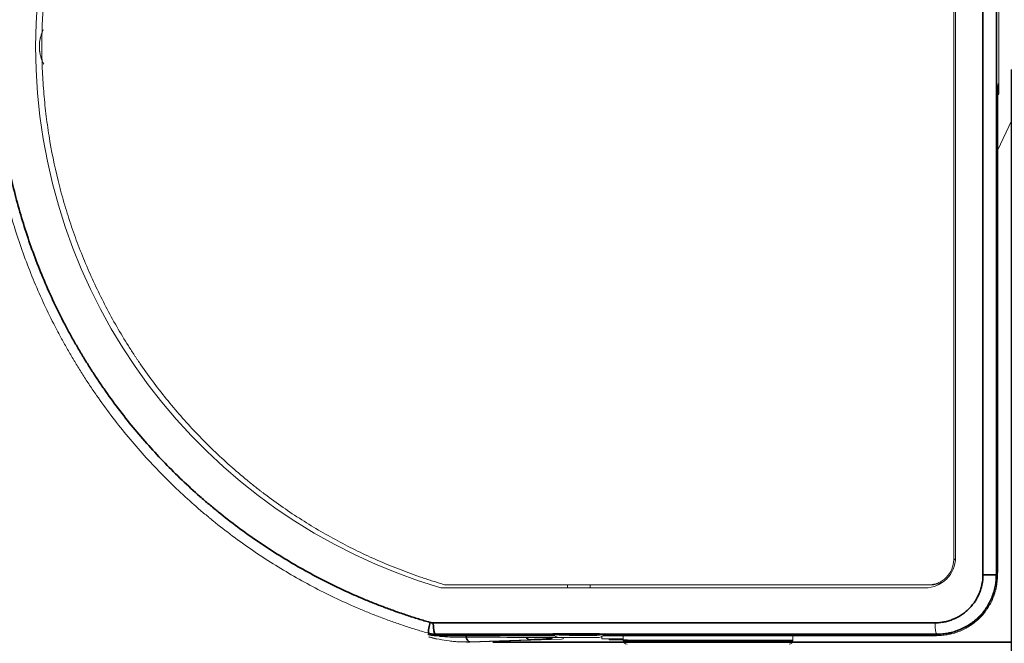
# Model space of a CAD drawing. Header units: millimetres. Extents: x 4 to 1188, y 1 to 840.
# Tile 8 of 123: x 384 to 427, y 116 to 143. Entities that reach past the tile are written whole.
import ezdxf

# ---------------------------------------------------------------- set-up
doc = ezdxf.new("R2010")
doc.units = ezdxf.units.MM
doc.layers.add('1', color=7, linetype='Continuous', true_color=0xffffff)
doc.styles.add('Arial Unicode MS', font='Arial Unicode MS')
doc.dimstyles.get("Standard").update_dxf_attribs({"dimtxt": 0.18, "dimasz": 0.18, "dimexe": 0.18, "dimexo": 0.0625, "dimgap": 0.09, "dimtad": 0, "dimtih": 1, "dimtoh": 1, "dimdec": 4, "dimzin": 0, "dimdsep": 46, "dimtxsty": 'Standard', "dimcen": 0.09, "dimadec": 0, "dimazin": 0, "dimtfac": 1, "dimtdec": 4, "dimtofl": 0, "dimtmove": 0, "dimatfit": 3, "dimfxl": 0, "dimtolj": 1, "dimtzin": 0, "dimarcsym": 0})

# ---------------------------------------------------------------- blocks, each defined once
blk = doc.blocks.new('_U3')
at = {"layer": '1', "color": 18, "lineweight": 35}
for p, q in [((427.405, 140.633), (427.405, 86.054)), ((236.021, 134.633), (236.021, 86.054)), ((236.021, 88.054), (427.405, 88.054))]:
    blk.add_line(p, q, dxfattribs=at)
at = {"layer": '1', "color": 18, "lineweight": 70}
for points in [[(236.021, 88.054), (239.521, 88.83), (239.521, 87.279)], [(427.405, 88.054), (423.905, 87.279), (423.905, 88.83)]]:
    blk.add_solid(points, dxfattribs=at)
at = {"layer": '1', "color": 18, "linetype": 'Continuous', "lineweight": 13, "insert": (323.138, 90.614), "char_height": 5, "attachment_point": 7, "line_spacing_factor": 1.047437, "style": 'Arial Unicode MS'}
blk.add_mtext('\\fArial Unicode MS|b0|i0;\\W1.0000;{\\H1.21x;(}574{\\H1.21x;)}', dxfattribs=at)
blk = doc.blocks.new('_U11')
at = {"layer": '1', "color": 18, "lineweight": 35}
for p, q in [((404.702, 167.553), (448.983, 167.553)), ((446.983, 167.553), (446.983, 115.587)), ((404.702, 115.587), (448.983, 115.587))]:
    blk.add_line(p, q, dxfattribs=at)
at = {"layer": '1', "color": 18, "lineweight": 70}
for points in [[(446.983, 167.553), (447.759, 164.053), (446.207, 164.053)], [(446.983, 115.587), (446.207, 119.087), (447.759, 119.087)]]:
    blk.add_solid(points, dxfattribs=at)
at = {"layer": '1', "color": 18, "linetype": 'Continuous', "lineweight": 13, "insert": (444.913, 132.955), "char_height": 5, "attachment_point": 7, "rotation": 90, "line_spacing_factor": 1.047437, "style": 'Arial Unicode MS'}
blk.add_mtext('\\fArial Unicode MS|b0|i0;\\W1.0000;{\\H1.21x;(}156{\\H1.21x;)}', dxfattribs=at)

msp = doc.modelspace()

# ---------------------------------------------------------------- linework, layer by layer
at = {"layer": '1', "color": 154, "linetype": 'Continuous', "lineweight": 35}
for p, q in [((426.1502, 118.5326), (426.1502, 164.7326)), ((426.7368, 164.692), (426.7368, 118.5326)), ((426.7777, 139.5698), (426.842, 139.5698)), ((424.8695, 119.1993), (424.9505, 119.1993)), ((426.7368, 118.5326), (426.7922, 118.5326)), ((402.0999, 116.4361), (424.0537, 116.4361)), ((424.1378, 115.9363), (402.1844, 115.9363)), ((407.3043, 115.779), (407.3043, 115.7701)), ((417.832, 115.6659), (410.4153, 115.6659))]:
    msp.add_line(p, q, dxfattribs=at)
at = {"layer": '1', "color": 154, "linetype": 'Continuous', "lineweight": 13}
for p, q in [((424.8695, 164.0659), (424.8695, 119.1993)), ((424.9543, 119.2993), (424.9543, 163.9659)), ((426.8452, 139.6078), (426.8452, 143.6574)), ((426.778, 139.5411), (426.8434, 139.5411)), ((426.8046, 118.6326), (426.8046, 139.5418)), ((426.7922, 138.9659), (426.7922, 118.5326)), ((426.8046, 137.1127), (427.4046, 138.3826)), ((423.7659, 118.0993), (402.6473, 118.0993)), ((407.9713, 117.9659), (407.9713, 118.0993)), ((408.9713, 117.9659), (408.9713, 118.0993)), ((423.7659, 118.0993), (423.8817, 118.0993)), ((402.4357, 117.9659), (423.6209, 117.9659)), ((407.4155, 115.8783), (402.176, 115.8783)), ((424.1375, 115.8783), (409.5273, 115.8783)), ((424.1378, 115.9363), (424.1375, 115.8783)), ((424.1375, 115.8784), (424.1375, 115.8783)), ((424.1378, 115.9363), (424.1378, 115.9364)), ((424.1378, 115.9364), (424.1378, 115.9364)), ((402.1777, 115.8727), (407.4226, 115.8727)), ((406.301, 115.6945), (403.7015, 115.6032)), ((407.7067, 115.7271), (403.7017, 115.5873)), ((407.7909, 115.7335), (407.7909, 115.7863)), ((409.4713, 115.8393), (409.4713, 115.7326)), ((410.4154, 115.7326), (409.4713, 115.7326)), ((409.52, 115.8727), (424.0216, 115.8727)), ((409.9159, 115.6903), (409.9159, 115.6903)), ((410.4153, 115.8727), (410.4153, 115.6659)), ((417.832, 115.6659), (417.832, 115.8727))]:
    msp.add_line(p, q, dxfattribs=at)
for centre, radius, start, end in [((409.3597, 141.6326), 24.6559, 106.30845, 253.69158), ((423.6209, 119.2993), 1.3333, 270, 0), ((410.582, 115.6659), 0.1667, 180, 270), ((417.6653, 115.6659), 0.1667, 270, 0)]:
    msp.add_arc(centre, radius, start, end, dxfattribs=at)
for centre, major_axis, ratio, start_param, end_param in [((426.8434, 139.6078), (0, -0.0667), 0.0264677, 5.3179874, 7.8539816), ((402.6473, 118.4326), (0, -0.3333), 0.9848078, 5.9926555, 6.2831853), ((424.1406, 116.4362), (0, -0.5), 0.1736477, 4.7124243, 6.2512852), ((424.1406, 116.4361), (0, -0.5), 0.1736482, 4.7123536, 6.2512834), ((408.4713, 115.9094), (1, -0.0046), 0.0261856, 0.0001973, 4.8870429), ((408.4713, 115.9094), (1, -0.0046), 0.0261856, 4.8870429, 5.8499587), ((407.6242, 115.731), (0.1667, 0.0025), 0.0349168, 5.2295155, 6.2826598)]:
    msp.add_ellipse(centre, major_axis=major_axis, ratio=ratio, start_param=start_param, end_param=end_param, dxfattribs=at)
at = {"layer": '1', "color": 154, "linetype": 'Continuous', "lineweight": 35}
for centre, major_axis, ratio, start_param, end_param in [((426.237, 118.5326), (0.5, 0), 0.0000027, 4.5378561, 6.2570054), ((402.049, 116.4555), (-0.1378, -0.4806), 0.1671107, 4.7602791, 6.2566319), ((402.1867, 116.4361), (0, -0.5), 0.1736482, 4.712389, 6.2566014), ((406.296, 116.0276), (-0.0117, 0.3331), 0.4981186, 2.3216377, 3.1013337), ((405.3043, 115.74), (2, 0.0301), 0.0349168, 5.2335572, 6.2826598), ((407.2993, 116.1032), (-0.3333, 0), 0.9993907, 1.1988792, 1.585819)]:
    msp.add_ellipse(centre, major_axis=major_axis, ratio=ratio, start_param=start_param, end_param=end_param, dxfattribs=at)
at = {"layer": '1', "color": 154, "linetype": 'Continuous', "lineweight": 13}
for points, degree, knots in [([(401.9091, 115.9756), (401.7364, 116.0252), (401.5642, 116.0764), (401.2209, 116.1825), (401.0498, 116.2372), (400.7088, 116.3502), (400.5387, 116.4084), (400.1998, 116.5283), (399.8626, 116.6514), (399.529, 116.7809), (399.1971, 116.9136), (399.032, 116.9816), (398.5394, 117.1903), (397.5644, 117.6266), (396.3057, 118.2839), (395.3922, 118.8328), (394.7899, 119.2111), (394.4922, 119.4064), (393.609, 120.0109), (393.0338, 120.4388), (392.4379, 120.9214), (392.4029, 120.9498), (392.333, 121.007), (392.2286, 121.0929), (391.9866, 121.295), (391.5098, 121.7058), (391.1135, 122.0689), (390.5958, 122.5626), (390.3423, 122.8143), (389.846, 123.3272), (389.1175, 124.1108), (388.437, 124.9375), (387.7887, 125.7932), (387.5781, 126.0832), (387.2701, 126.5255), (387.1688, 126.6742), (386.969, 126.9739), (386.7719, 127.2762), (386.5803, 127.5833), (386.4623, 127.7768), (386.4388, 127.8156), (386.392, 127.8933), (386.3221, 128.0099), (386.1613, 128.2829), (386.0273, 128.5185), (385.8521, 128.834), (385.7663, 128.9924), (385.3455, 129.7881), (385.0361, 130.4358), (384.4704, 131.7527), (384.2141, 132.422), (383.7552, 133.7823), (383.5527, 134.4734), (383.334, 135.3513), (383.271, 135.6157), (383.202, 135.9261), (383.1734, 136.0595), (383.1545, 136.1485), (383.1452, 136.193), (383.0625, 136.5941), (382.9963, 136.9513), (382.8198, 138.0254), (382.7316, 138.7446), (382.6435, 139.8281), (382.6215, 140.19), (382.5923, 140.9155), (382.5851, 141.2791), (382.5858, 143.1006), (382.7045, 144.5373), (382.9954, 146.3085), (383.0607, 146.6615), (383.2055, 147.3651), (383.3645, 148.0661), (383.5524, 148.7622), (383.7042, 149.2824), (383.7566, 149.4554), (383.865, 149.8009), (383.9211, 149.9734), (383.9935, 150.1885), (384.0081, 150.2315), (384.0375, 150.3175), (384.0524, 150.3605), (384.0972, 150.4893), (384.188, 150.7462), (384.3455, 151.1709), (384.4779, 151.5071), (384.6136, 151.8414), (384.6831, 152.0077), (385.0383, 152.8345), (385.6574, 154.1289), (386.3775, 155.3666), (387.1479, 156.576), (387.5581, 157.1666), (388.0485, 157.8149), (388.1308, 157.9226), (388.214, 158.0297), (388.2697, 158.1011), (388.2977, 158.1367), (388.4378, 158.3144), (388.5512, 158.4551), (388.895, 158.873), (389.1291, 159.146), (389.607, 159.6811), (389.8508, 159.9431), (390.3479, 160.4565), (390.6012, 160.7078), (391.8913, 161.9377), (392.9992, 162.8358), (394.3315, 163.749), (394.4807, 163.8491), (394.6687, 163.9725), (394.7064, 163.9971), (394.7819, 164.0462), (394.8197, 164.0706), (394.9334, 164.1437), (395.0094, 164.1919), (395.3901, 164.4312), (395.6976, 164.6159), (396.3185, 164.9722), (396.6318, 165.1438), (397.2644, 165.4736), (397.9027, 165.7903), (398.5526, 166.0807), (399.2083, 166.3581), (399.539, 166.4902), (400.2062, 166.7413), (400.5427, 166.8602), (401.2216, 167.0849), (401.5639, 167.1906), (401.9092, 167.2896)], 3, [0, 0, 0, 0, 0.0078125, 0.0078125, 0.015625, 0.015625, 0.0234375, 0.0234375, 0.03125, 0.0390625, 0.0390625, 0.046875, 0.046875, 0.0625, 0.09375, 0.109375, 0.109375, 0.125, 0.125, 0.15625, 0.15625, 0.1582031, 0.1582031, 0.1601562, 0.1640625, 0.171875, 0.1875, 0.1875, 0.203125, 0.203125, 0.21875, 0.25, 0.25, 0.265625, 0.265625, 0.2734375, 0.2734375, 0.28125, 0.2890625, 0.2890625, 0.2910156, 0.2910156, 0.2929687, 0.296875, 0.3046875, 0.3046875, 0.3125, 0.3125, 0.34375, 0.34375, 0.375, 0.375, 0.40625, 0.40625, 0.4140625, 0.4179687, 0.4199219, 0.4199219, 0.421875, 0.421875, 0.4375, 0.4375, 0.46875, 0.46875, 0.484375, 0.484375, 0.5, 0.5, 0.5625, 0.5625, 0.578125, 0.578125, 0.59375, 0.609375, 0.609375, 0.6171875, 0.6171875, 0.625, 0.625, 0.6269531, 0.6269531, 0.6289062, 0.6289062, 0.6328125, 0.640625, 0.6484375, 0.6484375, 0.65625, 0.65625, 0.6875, 0.71875, 0.71875, 0.75, 0.75, 0.7539062, 0.7558594, 0.7558594, 0.7578125, 0.7578125, 0.765625, 0.765625, 0.78125, 0.78125, 0.796875, 0.796875, 0.8125, 0.8125, 0.875, 0.875, 0.8828125, 0.8828125, 0.8847656, 0.8847656, 0.8867187, 0.8867187, 0.890625, 0.890625, 0.90625, 0.90625, 0.921875, 0.921875, 0.9375, 0.953125, 0.953125, 0.96875, 0.96875, 0.984375, 0.984375, 1, 1, 1, 1]), ([(402.5533, 118.1132), (402.3962, 118.1609), (402.2395, 118.2097), (402.0049, 118.2849), (401.9268, 118.3103), (401.771, 118.3617), (401.6932, 118.3877), (401.3052, 118.5193), (400.9974, 118.63), (400.3882, 118.8638), (400.0868, 118.9869), (399.4899, 119.2451), (399.1945, 119.3801), (398.6093, 119.6614), (398.3195, 119.8076), (397.7457, 120.1115), (397.4617, 120.269), (396.6183, 120.7593), (396.0679, 121.1095), (395.2601, 121.67), (394.9937, 121.8627), (394.6975, 122.0863), (394.6647, 122.1112), (394.5991, 122.1612), (394.5011, 122.2364), (394.2738, 122.4134), (394.0816, 122.5678), (393.4472, 123.0882), (392.9589, 123.5232), (392.2543, 124.203), (391.794, 124.6653), (391.3518, 125.1454), (390.9188, 125.6344), (390.495, 126.1323), (390.0899, 126.6484), (389.6944, 127.174), (389.4532, 127.5083), (389.2198, 127.8501), (389.1502, 127.9531), (389.1271, 127.9876), (389.081, 128.0565), (388.9665, 128.229), (388.8543, 128.4026), (388.4135, 129.1008), (388.0856, 129.671), (387.6295, 130.5429), (387.4834, 130.8363), (387.203, 131.4286), (386.9342, 132.0264), (386.6888, 132.635), (386.4551, 133.2492), (386.3443, 133.5591), (386.1347, 134.1845), (386.036, 134.5), (385.8974, 134.9778), (385.8528, 135.1378), (385.799, 135.3387), (385.7883, 135.3789), (385.7672, 135.4593), (385.7359, 135.5801), (385.7055, 135.7009), (385.5274, 136.4262), (385.3967, 137.0736), (385.2403, 138.0484), (385.1948, 138.374), (385.1166, 139.0264), (385.0512, 139.68), (385.0115, 140.3361), (384.9849, 140.9935), (384.978, 141.3228), (384.9778, 141.9826), (384.9844, 142.3132), (385.0047, 142.8101), (385.0174, 143.0588), (385.034, 143.3079), (385.043, 143.4325), (385.0461, 143.474), (385.0525, 143.557), (385.0558, 143.5985), (385.114, 144.3034), (385.196, 144.961), (385.3581, 145.9391), (385.4187, 146.2638), (385.5525, 146.9104), (385.6992, 147.5543), (385.8714, 148.1927), (386.0567, 148.8284), (386.1682, 149.1844), (386.2883, 149.5385), (386.3152, 149.6172), (386.3288, 149.6565), (386.3697, 149.7743), (386.4528, 150.0092), (386.6545, 150.5528), (386.8408, 151.0112), (387.2311, 151.9179), (387.5148, 152.5091), (388.1269, 153.6663), (388.4553, 154.2322), (388.9826, 155.0615), (389.1641, 155.3347), (389.5386, 155.8745), (389.7315, 156.1413), (390.0297, 156.5363), (390.1306, 156.6672), (390.2586, 156.8297), (390.2843, 156.8622), (390.3358, 156.927), (390.4133, 157.0239), (390.4914, 157.12), (390.7532, 157.439), (390.9671, 157.689), (391.6221, 158.4241), (392.0763, 158.894), (393.0183, 159.7954), (393.5062, 160.2268), (394.2637, 160.8445), (394.5205, 161.0455), (395.0426, 161.4377), (395.3078, 161.629), (395.7123, 161.9085), (395.9161, 162.0463), (396.1569, 162.2038), (396.2607, 162.2706), (396.33, 162.315), (396.3647, 162.3371), (396.6777, 162.5352), (396.9582, 162.7047), (397.8061, 163.1944), (398.3801, 163.4956), (399.2532, 163.9122), (399.8392, 164.1782), (400.4338, 164.4195), (401.0327, 164.6481), (401.3344, 164.7561), (401.9413, 164.9614), (402.2465, 165.0588), (402.5533, 165.152)], 3, [0, 0, 0, 0, 0.0078125, 0.0078125, 0.0117187, 0.0117187, 0.015625, 0.015625, 0.03125, 0.03125, 0.046875, 0.046875, 0.0625, 0.0625, 0.078125, 0.078125, 0.09375, 0.09375, 0.125, 0.125, 0.140625, 0.140625, 0.1425781, 0.1425781, 0.1445312, 0.1484375, 0.15625, 0.15625, 0.1875, 0.1875, 0.203125, 0.21875, 0.21875, 0.234375, 0.25, 0.25, 0.265625, 0.2695312, 0.2695312, 0.2714844, 0.2714844, 0.2734375, 0.28125, 0.28125, 0.3125, 0.3125, 0.328125, 0.328125, 0.34375, 0.359375, 0.359375, 0.375, 0.375, 0.390625, 0.390625, 0.3984375, 0.3984375, 0.4003906, 0.4003906, 0.4023437, 0.40625, 0.40625, 0.4375, 0.4375, 0.453125, 0.453125, 0.46875, 0.484375, 0.484375, 0.5, 0.5, 0.515625, 0.515625, 0.5234375, 0.5273437, 0.5273437, 0.5292969, 0.5292969, 0.53125, 0.53125, 0.5625, 0.5625, 0.578125, 0.578125, 0.59375, 0.609375, 0.609375, 0.625, 0.6269531, 0.6269531, 0.6289062, 0.6289062, 0.6328125, 0.640625, 0.65625, 0.65625, 0.6875, 0.6875, 0.71875, 0.71875, 0.734375, 0.734375, 0.75, 0.75, 0.7578125, 0.7578125, 0.7597656, 0.7597656, 0.7617187, 0.765625, 0.765625, 0.78125, 0.78125, 0.8125, 0.8125, 0.84375, 0.84375, 0.859375, 0.859375, 0.875, 0.875, 0.8828125, 0.8867187, 0.8886719, 0.8886719, 0.890625, 0.890625, 0.90625, 0.90625, 0.9375, 0.9375, 0.953125, 0.96875, 0.96875, 0.984375, 0.984375, 1, 1, 1, 1]), ([(385.0405, 142.3609), (385.0246, 142.3288), (384.9875, 142.2474), (384.957, 142.1634), (384.9332, 142.0863), (384.9258, 142.0604), (384.9158, 142.0211), (384.9125, 142.008), (384.9064, 141.9815), (384.9036, 141.9683), (384.8899, 141.9017), (384.8735, 141.795), (384.8679, 141.688), (384.8678, 141.5807), (384.8705, 141.527), (384.8773, 141.4597), (384.8788, 141.4463), (384.8822, 141.4193), (384.8841, 141.4058), (384.8903, 141.3655), (384.895, 141.3389), (384.9111, 141.2595), (384.9245, 141.2074), (384.956, 141.1048), (384.9742, 141.0543), (385.0052, 140.9797), (385.0162, 140.9551), (385.0336, 140.9184), (385.0395, 140.9062), (385.0512, 140.883), (385.057, 140.8719), (385.0628, 140.8609)], 3, [0, 0, 0, 0, 0.0691407, 0.1727998, 0.1727998, 0.2246294, 0.2246294, 0.2505442, 0.2505442, 0.276459, 0.276459, 0.3801182, 0.4837773, 0.4837773, 0.5874365, 0.5874365, 0.6133513, 0.6133513, 0.6392661, 0.6392661, 0.6910957, 0.6910957, 0.7947548, 0.7947548, 0.898414, 0.898414, 0.9502436, 0.9502436, 0.9761584, 0.9761584, 1, 1, 1, 1]), ([(426.8196, 140.0159), (426.8193, 140.0159), (426.819, 140.0158), (426.8184, 140.015), (426.818, 140.0143), (426.8169, 140.0114), (426.8162, 140.0083), (426.8141, 139.996), (426.8127, 139.9835), (426.8106, 139.9584), (426.8099, 139.949), (426.8089, 139.9332), (426.8086, 139.9276), (426.8079, 139.9161), (426.8076, 139.9102), (426.806, 139.8791), (426.8048, 139.8505), (426.803, 139.8022), (426.8024, 139.7851), (426.8016, 139.7582), (426.8013, 139.7489), (426.8008, 139.7301), (426.8005, 139.7205), (426.7993, 139.6717), (426.7983, 139.6299), (426.7971, 139.5632), (426.7967, 139.5403), (426.7961, 139.505), (426.7959, 139.493), (426.7955, 139.4687), (426.7954, 139.4565), (426.7946, 139.3947), (426.794, 139.3439), (426.7933, 139.2655), (426.7931, 139.2391), (426.7929, 139.1988), (426.7928, 139.1853), (426.7927, 139.1581), (426.7926, 139.1444), (426.7923, 139.0758), (426.7922, 139.0208), (426.7922, 138.9659)], 3, [0, 0, 0, 0, 0.0186704, 0.0186704, 0.0438327, 0.0438327, 0.0941573, 0.0941573, 0.1948065, 0.1948065, 0.2451311, 0.2451311, 0.2702934, 0.2702934, 0.2954557, 0.2954557, 0.3961049, 0.3961049, 0.4464295, 0.4464295, 0.4715918, 0.4715918, 0.4967541, 0.4967541, 0.5974033, 0.5974033, 0.6477278, 0.6477278, 0.6728901, 0.6728901, 0.6980524, 0.6980524, 0.7987016, 0.7987016, 0.8490262, 0.8490262, 0.8741885, 0.8741885, 0.8993508, 0.8993508, 1, 1, 1, 1]), ([(426.842, 139.5698), (426.8418, 139.5812), (426.8415, 139.5925), (426.8411, 139.6145), (426.8404, 139.647), (426.8397, 139.6778), (426.8382, 139.737), (426.8371, 139.7734), (426.8358, 139.8109), (426.8357, 139.815), (426.8354, 139.8231), (426.8352, 139.8271), (426.8348, 139.839), (426.8345, 139.8466), (426.8336, 139.8688), (426.8329, 139.8826), (426.831, 139.9211), (426.8297, 139.9428), (426.828, 139.9651), (426.8277, 139.9693), (426.8272, 139.9743), (426.8271, 139.9753), (426.827, 139.9763)], 3, [0, 0, 0, 0, 0.0579039, 0.0579039, 0.1158078, 0.2316155, 0.2316155, 0.463231, 0.463231, 0.492183, 0.492183, 0.5211349, 0.5211349, 0.5790388, 0.5790388, 0.6948466, 0.6948466, 0.9264621, 0.9264621, 0.984366, 0.984366, 1, 1, 1, 1]), ([(426.7922, 118.5326), (426.7922, 118.3558), (426.7746, 118.1821), (426.7232, 117.9259), (426.7019, 117.8412), (426.6699, 117.7363), (426.6632, 117.7154), (426.6494, 117.6736), (426.6421, 117.6527), (426.6198, 117.5906), (426.6039, 117.5497), (426.5197, 117.3482), (426.4374, 117.1953), (426.3159, 117.0147), (426.2906, 116.9791), (426.2513, 116.9265), (426.2379, 116.9091), (426.2108, 116.8746), (426.197, 116.8576), (426.1273, 116.7734), (426.0687, 116.7092), (425.9458, 116.5873), (425.8172, 116.4719), (425.6774, 116.3691), (425.5866, 116.3088), (425.5682, 116.297), (425.5313, 116.2738), (425.4756, 116.2397), (425.419, 116.2079), (425.3046, 116.1471), (425.2268, 116.1104), (425.0677, 116.0451), (424.9866, 116.0163), (424.8624, 115.979), (424.8206, 115.9676), (424.7573, 115.9519), (424.7361, 115.9469), (424.6937, 115.9375), (424.6725, 115.933), (424.5663, 115.9121), (424.4811, 115.8995), (424.3098, 115.8826), (424.2238, 115.8784), (424.1375, 115.8784)], 3, [0, 0, 0, 0, 0.125, 0.125, 0.1875, 0.1875, 0.203125, 0.203125, 0.21875, 0.21875, 0.25, 0.25, 0.375, 0.375, 0.40625, 0.40625, 0.421875, 0.421875, 0.4375, 0.4375, 0.5, 0.5, 0.5625, 0.625, 0.625, 0.640625, 0.640625, 0.65625, 0.6875, 0.6875, 0.75, 0.75, 0.8125, 0.8125, 0.84375, 0.84375, 0.859375, 0.859375, 0.875, 0.875, 0.9375, 0.9375, 1, 1, 1, 1]), ([(424.3492, 118.2028), (424.3346, 118.1961), (424.1873, 118.1313), (424.0255, 118.0993), (423.8817, 118.0993)], 3, [0, 0, 0, 0, 0.0996061, 1, 1, 1, 1]), ([(425.4207, 116.2538), (425.4628, 116.2786), (425.5043, 116.3045), (425.62, 116.3811), (425.6928, 116.4345), (425.7987, 116.5206), (425.8331, 116.55), (425.9004, 116.6105), (425.9332, 116.6414), (426.029, 116.7365), (426.0896, 116.8029), (426.2043, 116.9414), (426.2584, 117.0137), (426.3345, 117.1265), (426.3591, 117.1648), (426.4064, 117.2431), (426.429, 117.2826), (426.4938, 117.4025), (426.5328, 117.4841), (426.5955, 117.634), (426.6207, 117.7017), (426.6433, 117.7704)], 3, [0, 0, 0, 0, 0.0742997, 0.0742997, 0.2104421, 0.2104421, 0.2785133, 0.2785133, 0.3465845, 0.3465845, 0.4827269, 0.4827269, 0.6188693, 0.6188693, 0.6869405, 0.6869405, 0.7550117, 0.7550117, 0.8911541, 0.8911541, 1, 1, 1, 1]), ([(401.8591, 115.9228), (401.9113, 115.9076), (401.9639, 115.8958), (402.0701, 115.8791), (402.1237, 115.8741), (402.1777, 115.8727)], 3, [0, 0, 0, 0, 0.5, 0.5, 1, 1, 1, 1]), ([(409.3801, 115.9659), (409.3475, 115.9659), (409.3116, 115.9659), (409.0628, 115.9659), (408.768, 115.9659), (408.1745, 115.9659), (407.8797, 115.9659), (407.4601, 115.9659), (407.3379, 115.9659), (407.3379, 115.9659)], 3, [0, 0, 0, 0, 0.0582326, 0.0582326, 0.3721551, 0.3721551, 0.6860775, 0.6860775, 1, 1, 1, 1]), ([(407.3379, 115.9659), (407.3526, 115.9407), (407.3876, 115.8948), (407.4579, 115.8404), (407.5401, 115.8067), (407.5974, 115.7994), (407.6266, 115.7993)], 3, [0, 0, 0, 0, 0.2456669, 0.5, 0.7543331, 1, 1, 1, 1]), ([(409.3159, 115.7993), (409.3451, 115.7994), (409.4024, 115.8067), (409.4846, 115.8404), (409.5549, 115.8948), (409.5899, 115.9407), (409.6046, 115.9659)], 3, [0, 0, 0, 0, 0.2456669, 0.5, 0.7543331, 1, 1, 1, 1]), ([(424.1378, 115.9363), (424.1377, 115.9267), (424.1377, 115.917), (424.1376, 115.8977), (424.1376, 115.888), (424.1375, 115.8784)], 3, [0, 0, 0, 0, 0.4999669, 0.4999669, 1, 1, 1, 1]), ([(403.7015, 115.6032), (403.5515, 115.5981), (403.4016, 115.599), (403.2143, 115.6076), (403.1769, 115.6097), (403.102, 115.6147), (403.0646, 115.6175), (402.9526, 115.6272), (402.8781, 115.6351), (402.6552, 115.6633), (402.5074, 115.6879), (402.2136, 115.749), (402.0675, 115.7854), (401.9222, 115.8278)], 3, [0, 0, 0, 0, 0.25, 0.25, 0.3125, 0.3125, 0.375, 0.375, 0.5, 0.5, 0.75, 0.75, 1, 1, 1, 1]), ([(402.3533, 115.8479), (402.4034, 115.8425), (402.4537, 115.8377), (402.6471, 115.8218), (402.7911, 115.8154), (402.9361, 115.8145)], 3, [0, 0, 0, 0, 0.2603892, 0.2603892, 1, 1, 1, 1]), ([(407.7258, 115.7907), (407.3276, 115.7922), (406.9291, 115.7938), (406.1316, 115.7972), (405.7327, 115.7991), (404.5351, 115.8051), (403.736, 115.8095), (402.9361, 115.8145)], 3, [0, 0, 0, 0, 0.25, 0.25, 0.5, 0.5, 1, 1, 1, 1]), ([(407.8046, 115.7934), (407.8046, 115.7934), (407.8028, 115.7934), (407.7984, 115.7932), (407.7974, 115.7932), (407.7952, 115.7931), (407.7939, 115.7931), (407.79, 115.7929), (407.784, 115.7927), (407.7764, 115.7925), (407.7701, 115.7922), (407.7679, 115.7922), (407.7633, 115.792), (407.761, 115.7919), (407.7488, 115.7915), (407.7379, 115.7911), (407.7258, 115.7907)], 3, [0, 0, 0, 0, 0.25, 0.25, 0.3125, 0.3125, 0.375, 0.375, 0.5, 0.625, 0.625, 0.6875, 0.6875, 0.75, 0.75, 1, 1, 1, 1]), ([(409.9202, 115.6903), (409.8091, 115.6903), (409.8262, 115.6903), (409.8347, 115.6903), (409.8518, 115.6903), (409.8604, 115.6903), (409.8774, 115.6903), (409.8945, 115.6903), (409.9116, 115.6903), (409.9202, 115.6903)], 1, [0, 0, 0.5, 0.5769243, 0.6153847, 0.6923081, 0.7307694, 0.8076928, 0.8846153, 0.9615379, 1, 1]), ([(409.9202, 115.6903), (409.9373, 115.6903), (409.9458, 115.6903), (409.9629, 115.6903), (409.98, 115.6903), (409.9971, 115.6903), (410.0142, 115.6903), (410.0313, 115.6903), (410.0398, 115.6903), (410.0569, 115.6903), (410.074, 115.6903), (410.0911, 115.6903), (410.1082, 115.6903), (410.1253, 115.6903), (410.1424, 115.6903), (410.1509, 115.6903), (410.168, 115.6903), (410.1851, 115.6903), (410.2022, 115.6903), (410.2193, 115.6903), (410.2364, 115.6903), (410.2535, 115.6903), (410.2706, 115.6903), (410.2877, 115.6903), (410.3048, 115.6903), (410.3218, 115.6903), (410.3389, 115.6903), (410.356, 115.6903), (410.3731, 115.6903), (410.3902, 115.6903), (410.3988, 115.6903), (410.4159, 115.6903), (410.4329, 115.6903), (410.4415, 115.6903), (410.4586, 115.6903), (410.4757, 115.6903), (410.4842, 115.6903), (410.5013, 115.6903), (410.5184, 115.6903), (410.5355, 115.6903), (410.5526, 115.6903), (410.5697, 115.6903), (410.5868, 115.6903), (410.5953, 115.6903), (409.9202, 115.6903)], 1, [0, 0, 0.0126582, 0.0189874, 0.0316455, 0.0443038, 0.056962, 0.0696202, 0.0822786, 0.0886075, 0.1012658, 0.113924, 0.1265823, 0.1392406, 0.1518988, 0.1645569, 0.1708861, 0.1835443, 0.1962026, 0.2088608, 0.2215189, 0.2341772, 0.2468355, 0.2594937, 0.272152, 0.2848102, 0.2974683, 0.3101266, 0.3227848, 0.3354431, 0.3481014, 0.3544305, 0.3670885, 0.3797469, 0.3860759, 0.3987342, 0.4113926, 0.4177215, 0.4303798, 0.443038, 0.4556963, 0.4683545, 0.4810127, 0.4936709, 0.5, 1, 1])]:
    msp.add_open_spline(points, degree=degree, knots=knots, dxfattribs=at)
at = {"layer": '1', "color": 154, "linetype": 'Continuous', "lineweight": 35}
for points, knots in [([(401.9623, 166.8098), (401.6235, 166.7126), (401.2877, 166.6089), (400.6216, 166.3886), (400.2915, 166.2719), (399.6368, 166.0257), (399.3124, 165.8961), (398.6691, 165.6241), (398.0315, 165.3392), (397.4051, 165.0286), (396.7845, 164.705), (396.4771, 164.5368), (395.8679, 164.1872), (395.5662, 164.006), (395.1926, 163.7713), (395.118, 163.7239), (395.0065, 163.6523), (394.9693, 163.6283), (394.8953, 163.5802), (394.7104, 163.4595), (394.5274, 163.3368), (393.2201, 162.4409), (392.1328, 161.5599), (390.8667, 160.3533), (390.6182, 160.1067), (390.1303, 159.603), (389.891, 159.3458), (389.422, 158.8208), (389.1922, 158.5529), (388.8547, 158.1429), (388.7435, 158.0048), (388.6059, 157.8305), (388.5785, 157.7956), (388.5238, 157.7256), (388.4421, 157.6204), (388.3613, 157.5147), (387.88, 156.8786), (387.4773, 156.299), (386.7212, 155.1122), (386.0143, 153.8976), (385.4066, 152.6273), (385.0578, 151.8159), (384.9896, 151.6527), (384.8564, 151.3246), (384.7264, 150.9947), (384.6027, 150.6612), (384.5124, 150.4097), (384.4826, 150.3257), (384.4387, 150.1993), (384.4241, 150.1571), (384.3952, 150.0727), (384.3236, 149.8616), (384.2548, 149.6501), (384.1482, 149.311), (384.0968, 149.1411), (383.9478, 148.6305), (383.7634, 147.9474), (383.6072, 147.2593), (383.4651, 146.5687), (383.4009, 146.2222), (383.1153, 144.4838), (382.9988, 143.0736), (382.9981, 141.2856), (383.0052, 140.9288), (383.0339, 140.2167), (383.0555, 139.8614), (383.142, 138.7979), (383.2286, 138.0919), (383.4018, 137.0377), (383.4668, 136.6871), (383.548, 136.2935), (383.5663, 136.206), (383.6037, 136.0314), (383.6715, 135.7268), (383.7334, 135.4673), (383.9481, 134.6056), (384.1469, 133.9273), (384.5974, 132.5922), (384.849, 131.9354), (385.4044, 130.6429), (385.7081, 130.0073), (386.1211, 129.2264), (386.2054, 129.0709), (386.3774, 128.7613), (386.4651, 128.6071), (386.5992, 128.377), (386.6668, 128.2622), (386.7354, 128.1477), (386.7814, 128.0715), (386.8044, 128.0335), (386.9203, 127.8436), (387.1083, 127.5421), (387.3985, 127.0973), (387.5974, 126.8056), (387.8996, 126.3715), (388.52, 125.5177), (389.4105, 124.4362), (390.1256, 123.6673), (390.6127, 123.1641), (390.8614, 122.9171), (391.3695, 122.4327), (391.6288, 122.1952), (392.0258, 121.8462), (392.2263, 121.6735), (392.4638, 121.4752), (392.5663, 121.3909), (392.6348, 121.3348), (392.6692, 121.3069), (393.254, 120.8335), (393.8184, 120.4137), (394.685, 119.8207), (394.9772, 119.6291), (395.5682, 119.258), (396.4646, 118.7195), (397.3908, 118.236), (398.3373, 117.7895), (398.6561, 117.6468), (399.1395, 117.4421), (399.3014, 117.3754), (399.6271, 117.2453), (399.9544, 117.1182), (400.2852, 116.9975), (400.6178, 116.8799), (400.7846, 116.8228), (401.1192, 116.712), (401.2871, 116.6583), (401.6238, 116.5543), (401.7927, 116.5041), (401.9622, 116.4555)], [0, 0, 0, 0, 0.015625, 0.015625, 0.03125, 0.03125, 0.046875, 0.046875, 0.0625, 0.078125, 0.078125, 0.09375, 0.09375, 0.109375, 0.109375, 0.1132812, 0.1132812, 0.1152344, 0.1152344, 0.1171875, 0.125, 0.125, 0.1875, 0.1875, 0.203125, 0.203125, 0.21875, 0.21875, 0.234375, 0.234375, 0.2421875, 0.2421875, 0.2441406, 0.2441406, 0.2460937, 0.25, 0.25, 0.28125, 0.28125, 0.3125, 0.34375, 0.34375, 0.3515625, 0.3515625, 0.359375, 0.3671875, 0.3671875, 0.3710937, 0.3710937, 0.3730469, 0.3730469, 0.375, 0.3828125, 0.3828125, 0.390625, 0.390625, 0.40625, 0.421875, 0.421875, 0.4375, 0.4375, 0.5, 0.5, 0.515625, 0.515625, 0.53125, 0.53125, 0.5625, 0.5625, 0.578125, 0.578125, 0.5800781, 0.5820312, 0.5859375, 0.59375, 0.59375, 0.625, 0.625, 0.65625, 0.65625, 0.6875, 0.6875, 0.6953125, 0.6953125, 0.703125, 0.703125, 0.7070312, 0.7089844, 0.7089844, 0.7109375, 0.7109375, 0.71875, 0.7265625, 0.734375, 0.734375, 0.75, 0.78125, 0.796875, 0.796875, 0.8125, 0.8125, 0.828125, 0.828125, 0.8359375, 0.8398437, 0.8417969, 0.8417969, 0.84375, 0.84375, 0.875, 0.875, 0.890625, 0.890625, 0.90625, 0.9375, 0.9375, 0.953125, 0.953125, 0.9609375, 0.9609375, 0.96875, 0.9765625, 0.9765625, 0.984375, 0.984375, 0.9921875, 0.9921875, 1, 1, 1, 1]), ([(424.0537, 116.4362), (424.1224, 116.4362), (424.1906, 116.4396), (424.3258, 116.4531), (424.3928, 116.463), (424.5259, 116.4893), (424.5919, 116.5056), (424.69, 116.5349), (424.7226, 116.5456), (424.7875, 116.5685), (424.8195, 116.5807), (424.9143, 116.6197), (424.9759, 116.6488), (425.0959, 116.7126), (425.1543, 116.7474), (425.268, 116.8227), (425.3233, 116.8632), (425.4306, 116.9503), (425.4817, 116.9962), (425.5788, 117.0925), (425.6248, 117.1429), (425.7119, 117.2481), (425.7531, 117.3028), (425.8013, 117.3742), (425.8108, 117.3887), (425.8294, 117.4178), (425.8386, 117.4325), (425.8655, 117.4771), (425.917, 117.5672), (425.9613, 117.6602), (426.0142, 117.7868), (426.0375, 117.8514), (426.0678, 117.9501), (426.0771, 117.9834), (426.0898, 118.0337), (426.0939, 118.0506), (426.1016, 118.0845), (426.1053, 118.1015), (426.1362, 118.2551), (426.1502, 118.3931), (426.1502, 118.5326)], [0, 0, 0, 0, 0.0625, 0.0625, 0.125, 0.125, 0.1875, 0.1875, 0.21875, 0.21875, 0.25, 0.25, 0.3125, 0.3125, 0.375, 0.375, 0.4375, 0.4375, 0.5, 0.5, 0.5625, 0.5625, 0.625, 0.625, 0.640625, 0.640625, 0.65625, 0.65625, 0.6875, 0.75, 0.75, 0.8125, 0.8125, 0.84375, 0.84375, 0.859375, 0.859375, 0.875, 0.875, 1, 1, 1, 1]), ([(426.7368, 118.5326), (426.7368, 118.4464), (426.7325, 118.3609), (426.7156, 118.1914), (426.703, 118.1074), (426.6697, 117.9407), (426.6489, 117.858), (426.6178, 117.7556), (426.6113, 117.7352), (426.5978, 117.6944), (426.5908, 117.674), (426.569, 117.6134), (426.5535, 117.5734), (426.5289, 117.5144), (426.5205, 117.4948), (426.5031, 117.4559), (426.4765, 117.398), (426.4095, 117.2655), (426.3439, 117.1565), (426.2846, 117.0682), (426.2725, 117.0506), (426.2479, 117.0158), (426.2228, 116.9813), (426.1967, 116.9473), (426.1702, 116.9135), (426.1568, 116.8968), (426.0887, 116.8144), (426.0315, 116.7516), (425.9414, 116.662), (425.9107, 116.6329), (425.8479, 116.5764), (425.8158, 116.5489), (425.7174, 116.4687), (425.6491, 116.4183), (425.5602, 116.3592), (425.5422, 116.3475), (425.5061, 116.3248), (425.4516, 116.2913), (425.3962, 116.2601), (425.2842, 116.2004), (425.208, 116.1644), (425.0522, 116.1002), (424.9727, 116.072), (424.851, 116.0353), (424.81, 116.0241), (424.748, 116.0086), (424.7272, 116.0037), (424.6856, 115.9945), (424.6648, 115.9901), (424.5606, 115.9695), (424.4767, 115.9571), (424.3501, 115.9446), (424.3078, 115.9415), (424.223, 115.9373), (424.1805, 115.9363), (424.1378, 115.9363)], [0, 0, 0, 0, 0.0625, 0.0625, 0.125, 0.125, 0.1875, 0.1875, 0.203125, 0.203125, 0.21875, 0.21875, 0.25, 0.25, 0.265625, 0.265625, 0.28125, 0.3125, 0.375, 0.375, 0.390625, 0.390625, 0.40625, 0.421875, 0.421875, 0.4375, 0.4375, 0.5, 0.5, 0.53125, 0.53125, 0.5625, 0.5625, 0.625, 0.625, 0.640625, 0.640625, 0.65625, 0.6875, 0.6875, 0.75, 0.75, 0.8125, 0.8125, 0.84375, 0.84375, 0.859375, 0.859375, 0.875, 0.875, 0.9375, 0.9375, 0.96875, 0.96875, 1, 1, 1, 1]), ([(401.9622, 116.4555), (401.9846, 116.449), (402.0073, 116.4442), (402.0419, 116.4394), (402.0534, 116.4382), (402.0766, 116.4365), (402.0882, 116.4361), (402.0999, 116.4361)], [0, 0, 0, 0, 0.5, 0.5, 0.75, 0.75, 1, 1, 1, 1]), ([(401.9009, 115.9169), (401.9033, 115.9344), (401.9057, 115.9519), (401.9085, 115.9714), (401.9088, 115.9735), (401.9091, 115.9756)], [0, 0, 0, 0, 0.8928247, 0.8928247, 1, 1, 1, 1]), ([(402.1844, 115.9363), (402.1611, 115.9364), (402.1379, 115.9372), (402.1031, 115.9397), (402.0915, 115.9408), (402.0684, 115.9433), (402.0568, 115.9447), (401.9992, 115.9529), (401.9538, 115.9627), (401.9091, 115.9756)], [0, 0, 0, 0, 0.25, 0.25, 0.375, 0.375, 0.5, 0.5, 1, 1, 1, 1]), ([(403.5302, 115.9363), (403.5308, 115.9148), (403.5324, 115.8933), (403.5376, 115.8511), (403.5413, 115.8304), (403.5504, 115.7906), (403.5559, 115.7715), (403.5686, 115.7356), (403.5758, 115.7188), (403.5916, 115.688), (403.6002, 115.6741), (403.6185, 115.6497), (403.6282, 115.6393), (403.6484, 115.6221), (403.6588, 115.6155), (403.68, 115.6063), (403.6907, 115.6037), (403.7015, 115.6032)], [0, 0, 0, 0, 0.125, 0.125, 0.25, 0.25, 0.375, 0.375, 0.5, 0.5, 0.625, 0.625, 0.75, 0.75, 0.875, 0.875, 1, 1, 1, 1])]:
    msp.add_open_spline(points, degree=3, knots=knots, dxfattribs=at)
at = {"layer": '1', "color": 154, "linetype": 'Continuous', "lineweight": 13}
for points, degree in [([(424.8695, 119.1993), (424.8695, 119.0565), (424.8125, 118.7684), (424.5679, 118.4027), (424.2011, 118.1569), (423.9098, 118.0993), (423.7659, 118.0993)], 3), ([(402.176, 115.8783), (402.1292, 115.8783), (402.0367, 115.8848), (401.9458, 115.9041), (401.9009, 115.9169)], 3), ([(424.1378, 115.9363), (424.1378, 115.9364), (424.1378, 115.9364), (424.1378, 115.9364)], 3), ([(402.2407, 115.7268), (402.132, 115.7516), (402.024, 115.7796), (401.9169, 115.8108)], 3), ([(403.7017, 115.5873), (403.6522, 115.5856), (403.6026, 115.5845), (403.5531, 115.584)], 3), ([(409.3159, 115.7993), (409.3159, 115.7993), (409.2705, 115.7993), (409.0846, 115.7993), (408.8023, 115.7993), (408.4713, 115.7993), (408.1402, 115.7993), (407.8579, 115.7993), (407.672, 115.7993), (407.6266, 115.7993), (407.6266, 115.7993)], 3), ([(409.8048, 115.7326), (409.8048, 115.6903)], 1), ([(409.8048, 115.6903), (409.8091, 115.6903)], 1), ([(424.0216, 115.8727), (424.0558, 115.8727), (424.09, 115.8733), (424.1241, 115.8746)], 3)]:
    msp.add_open_spline(points, degree=degree, dxfattribs=at)
at = {"layer": '1', "color": 154, "linetype": 'Continuous', "lineweight": 35}
for points, degree in [([(402.1844, 115.9363), (402.1816, 115.917), (402.1788, 115.8977), (402.176, 115.8783)], 3), ([(401.9168, 115.8107), (401.9221, 115.8277)], 1), ([(403.7015, 115.6032), (403.7017, 115.5873)], 1)]:
    msp.add_open_spline(points, degree=degree, dxfattribs=at)

# ---------------------------------------------------------------- dimensions: what is measured, and where the dimension line sits
at = {"layer": '1', "color": 18, "linetype": 'Continuous', "lineweight": 13}
dim = msp.add_linear_dim(base=(446.9828, 115.5873), p1=(403.7017, 167.5527), p2=(403.7017, 115.5873), angle=90, dimstyle='Standard', override={"dimtxt": 5, "dimasz": 3.5, "dimexe": 2, "dimexo": 1, "dimgap": 2.5, "dimtad": 1, "dimtih": 0, "dimtoh": 0, "dimdec": 0, "dimlfac": 3, "dimzin": 8, "dimdsep": 44, "dimlunit": 2, "dimpost": '(<>)', "dimtxsty": 'Arial Unicode MS', "dimsah": 1, "dimse1": 0, "dimse2": 0, "dimsd1": 0, "dimsd2": 0, "dimclrd": 18, "dimclre": 18, "dimclrt": 18, "dimtm": -0.1, "dimtfac": 0.4, "dimtdec": 2, "dimtofl": 1, "dimtmove": 0, "dimtzin": 8, "dimlwd": 35, "dimlwe": 35}, dxfattribs=at)
dim.commit()
dim.dimension.update_dxf_attribs({"geometry": '_U11', "text_midpoint": (446.9828, 141.57), "dimtype": 160})
dim = msp.add_linear_dim(base=(427.4046, 88.0544), p1=(236.0214, 141.6326), p2=(427.4046, 141.6326), dimstyle='Standard', override={"dimtxt": 5, "dimasz": 3.5, "dimexe": 2, "dimexo": 1, "dimgap": 2.5, "dimtad": 1, "dimtih": 1, "dimtoh": 0, "dimdec": 0, "dimlfac": 3, "dimzin": 8, "dimdsep": 44, "dimlunit": 2, "dimpost": '(<>)', "dimtxsty": 'Arial Unicode MS', "dimsah": 1, "dimse1": 0, "dimse2": 0, "dimsd1": 0, "dimsd2": 0, "dimclrd": 18, "dimclre": 18, "dimclrt": 18, "dimtm": -0.1, "dimtfac": 0.4, "dimtdec": 2, "dimtofl": 1, "dimtmove": 0, "dimtzin": 8, "dimlwd": 35, "dimlwe": 35}, dxfattribs=at)
dim.commit()
dim.dimension.update_dxf_attribs({"geometry": '_U3', "text_midpoint": (331.713, 88.0544), "dimtype": 160})

doc.saveas('drawing.dxf')
